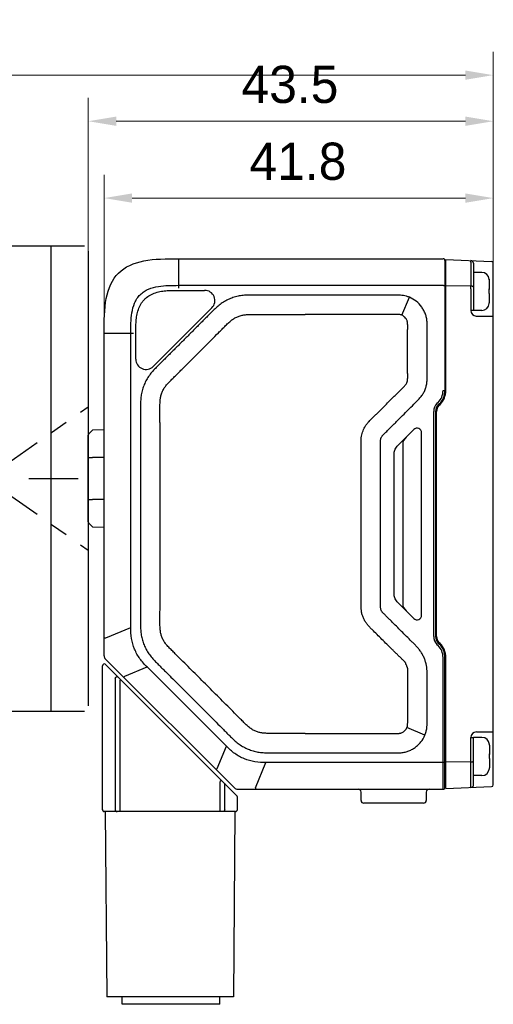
# Model space of a CAD drawing. Header units: millimetres. Extents: x 2329 to 5782, y 1296 to 2780.
# Tile 103 of 123: x 4921 to 4972, y 2125 to 2231. Entities that reach past the tile are written whole.
import ezdxf

# ---------------------------------------------------------------- set-up
doc = ezdxf.new("R2010")
doc.units = ezdxf.units.MM
doc.header["$LTSCALE"] = 0.3
doc.linetypes.add('CENTER', pattern=[50.8, 31.75, -6.35, 6.35, -6.35])
for name, color, linetype in [('00_COMPONENTS', 7, 'Continuous'), ('08_ALL_DRAFTS', 7, 'Continuous'), ('09_ALL_ROUNDS', 7, 'Continuous'), ('20_ALL_FEATURES', 7, 'Continuous'), ('51__DRAFT_DIMS', 7, 'Continuous')]:
    doc.layers.add(name, color=color, linetype=linetype)
doc.styles.add('尺寸值样式', font='兰亭黑 GBK.TTF', dxfattribs={"height": 4})
doc.dimstyles.new('1直线标注', dxfattribs={"dimtxt": 4, "dimasz": 3, "dimexe": 2.5, "dimexo": 0, "dimtad": 1, "dimdec": 1, "dimdsep": 46, "dimtxsty": '尺寸值样式', "dimcen": 0, "dimclrd": 8, "dimclre": 8, "dimclrt": 7, "dimadec": 0, "dimazin": 0, "dimtp": 0.001, "dimtm": 0.001, "dimtfac": 1, "dimtdec": 1, "dimtmove": 0, "dimatfit": 0, "dimldrblk": '_FILLED', "dimfxl": 1, "dimtolj": 1, "dimlwd": 15, "dimlwe": 15, "dimarcsym": 0})
doc.dimstyles.new('3小圆直径标注', dxfattribs={"dimtxt": 4, "dimasz": 3, "dimexe": 2.5, "dimexo": 0, "dimtad": 1, "dimtoh": 1, "dimdec": 3, "dimdsep": 46, "dimtxsty": '尺寸值样式', "dimcen": 0, "dimclrd": 8, "dimclre": 8, "dimclrt": 7, "dimadec": 0, "dimazin": 0, "dimtp": 0.001, "dimtm": 0.001, "dimtfac": 1, "dimtdec": 3, "dimtofl": 0, "dimtmove": 0, "dimatfit": 0, "dimldrblk": '_FILLED', "dimfxl": 1, "dimtolj": 1, "dimlwd": 15, "dimlwe": 15, "dimarcsym": 0})

# ---------------------------------------------------------------- blocks, each defined once
blk = doc.blocks.new('*D310')
at = {"layer": '51__DRAFT_DIMS', "color": 8, "lineweight": 15}
for p, q in [((4928.57, 2186.51), (4928.57, 2222.73)), ((4972.07, 2199.3), (4972.07, 2222.73)), ((4931.57, 2220.23), (4969.07, 2220.23))]:
    blk.add_line(p, q, dxfattribs=at)
at = {"layer": '51__DRAFT_DIMS', "color": 8}
for points in [[(4931.57, 2220.73), (4931.57, 2219.73), (4928.57, 2220.23)], [(4969.07, 2219.73), (4969.07, 2220.73), (4972.07, 2220.23)]]:
    blk.add_solid(points, dxfattribs=at)
at = {"layer": 'Defpoints', "color": 0}
for p in [(4972.07, 2220.23), (4972.07, 2199.3), (4928.57, 2186.51)]:
    blk.add_point(p, dxfattribs=at)
at = {"layer": '51__DRAFT_DIMS', "color": 7, "insert": (4950.23, 2226.19), "char_height": 4, "attachment_point": 2, "line_spacing_factor": 0.9, "style": '尺寸值样式'}
blk.add_mtext('\\A1;43.5', dxfattribs=at)
blk = doc.blocks.new('_FILLED')
at = {"color": 0, "linetype": 'ByBlock'}
blk.add_solid([(0, 0), (-1, 0.167), (-1, -0.167)], dxfattribs=at)
blk = doc.blocks.new('*D311')
at = {"layer": '51__DRAFT_DIMS', "color": 8, "lineweight": 15}
for p, q in [((4930.27, 2197.46), (4930.27, 2214.47)), ((4972.07, 2199.3), (4972.07, 2214.47)), ((4933.27, 2211.97), (4969.07, 2211.97))]:
    blk.add_line(p, q, dxfattribs=at)
at = {"layer": '51__DRAFT_DIMS', "color": 8}
for points in [[(4933.27, 2212.47), (4933.27, 2211.47), (4930.27, 2211.97)], [(4969.07, 2211.47), (4969.07, 2212.47), (4972.07, 2211.97)]]:
    blk.add_solid(points, dxfattribs=at)
at = {"layer": 'Defpoints', "color": 0}
for p in [(4972.07, 2211.97), (4972.07, 2199.3), (4930.27, 2197.46)]:
    blk.add_point(p, dxfattribs=at)
at = {"layer": '51__DRAFT_DIMS', "color": 7, "insert": (4951.09, 2217.93), "char_height": 4, "attachment_point": 2, "line_spacing_factor": 0.9, "style": '尺寸值样式'}
blk.add_mtext('\\A1;41.8', dxfattribs=at)
blk = doc.blocks.new('*D312')
at = {"layer": '51__DRAFT_DIMS', "color": 8, "lineweight": 15}
for p, q in [((4826.57, 2201.85), (4826.57, 2227.68)), ((4972.07, 2204.97), (4972.07, 2227.68)), ((4829.57, 2225.18), (4969.07, 2225.18))]:
    blk.add_line(p, q, dxfattribs=at)
at = {"layer": '51__DRAFT_DIMS', "color": 8}
for points in [[(4829.57, 2225.68), (4829.57, 2224.68), (4826.57, 2225.18)], [(4969.07, 2224.68), (4969.07, 2225.68), (4972.07, 2225.18)]]:
    blk.add_solid(points, dxfattribs=at)
at = {"layer": 'Defpoints', "color": 0}
for p in [(4972.07, 2225.18), (4972.07, 2204.97), (4826.57, 2201.85)]:
    blk.add_point(p, dxfattribs=at)
at = {"layer": '51__DRAFT_DIMS', "color": 7, "insert": (4899.8, 2231.14), "char_height": 4, "attachment_point": 2, "line_spacing_factor": 0.9, "style": '尺寸值样式'}
blk.add_mtext('\\A1;145.5', dxfattribs=at)
blk = doc.blocks.new('*D313')
at = {"color": 8, "lineweight": 15}
for p, q in [((4877.81, 2209.69), (4871.96, 2213.79)), ((4876.48, 2181.85), (4861.88, 2181.85))]:
    blk.add_line(p, q, dxfattribs=at)
blk.add_arc((4917.57, 2181.85), 53.19, 148.232, 176.768, dxfattribs=at)
at = {"color": 8}
for points in [[(4872.77, 2209.58), (4871.94, 2210.13), (4874, 2212.36)], [(4863.97, 2184.86), (4864.97, 2184.83), (4864.38, 2181.85)]]:
    blk.add_solid(points, dxfattribs=at)
at = {"layer": 'Defpoints', "color": 0}
for p in [(4877.81, 2209.69), (4868.73, 2202.91), (4876.48, 2181.85), (4927.48, 2181.85), (4928.57, 2174.15)]:
    blk.add_point(p, dxfattribs=at)
at = {"color": 7, "insert": (4863.56, 2196.54), "char_height": 4, "attachment_point": 5, "rotation": 74.7842, "style": '尺寸值样式'}
blk.add_mtext('35°{}{{\\H0.7x;}{}}', dxfattribs=at)
blk = doc.blocks.new('*D314')
at = {"color": 8, "lineweight": 15}
for p, q in [((4876.48, 2181.85), (4861.87, 2181.85)), ((4877.81, 2154.01), (4871.94, 2149.9))]:
    blk.add_line(p, q, dxfattribs=at)
blk.add_arc((4917.57, 2181.85), 53.21, 183.231, 211.769, dxfattribs=at)
at = {"color": 8}
for points in [[(4864.95, 2178.86), (4863.95, 2178.83), (4864.37, 2181.85)], [(4871.92, 2153.56), (4872.76, 2154.11), (4873.99, 2151.33)]]:
    blk.add_solid(points, dxfattribs=at)
at = {"layer": 'Defpoints', "color": 0}
for p in [(4928.57, 2189.55), (4876.48, 2181.85), (4927.48, 2181.85), (4868.72, 2160.77), (4877.81, 2154.01)]:
    blk.add_point(p, dxfattribs=at)
at = {"color": 7, "insert": (4868.93, 2168.56), "char_height": 4, "attachment_point": 5, "rotation": 285.2828, "style": '尺寸值样式'}
blk.add_mtext('35°{}{{\\H0.7x;}{}}', dxfattribs=at)

msp = doc.modelspace()

# ---------------------------------------------------------------- linework, layer by layer
at = {"linetype": 'CENTER'}
for p, q in [((4877.81434, 2209.68756), (4928.57393, 2174.14532)), ((4877.81434, 2154.00763), (4928.57393, 2189.54988)), ((4876.48002, 2181.8476), (4927.47668, 2181.8476))]:
    msp.add_line(p, q, dxfattribs=at)
at = {"layer": '00_COMPONENTS'}
msp.add_line((4928.57392, 2201.84758), (4928.57392, 2161.84758), dxfattribs=at)
at = {"layer": '08_ALL_DRAFTS'}
for p, q in [((4928.63249, 2186.65616), (4929.01476, 2187.03842)), ((4928.63249, 2184.09758), (4929.01476, 2184.09758)), ((4928.63249, 2179.59758), (4929.01476, 2179.59758)), ((4928.63249, 2177.039), (4929.01476, 2176.65674))]:
    msp.add_line(p, q, dxfattribs=at)
at = {"layer": '09_ALL_ROUNDS'}
for p, q in [((4938.27391, 2205.46019), (4938.27391, 2202.30607)), ((4938.27391, 2205.46019), (4966.67391, 2205.46019)), ((4966.87391, 2205.26019), (4966.87391, 2191.28862)), ((4938.27391, 2202.59804), (4966.67391, 2202.59804)), ((4940.86859, 2202.0602), (4941.06702, 2202.06019)), ((4941.84493, 2200.18247), (4935.55183, 2193.88781)), ((4930.27391, 2162.79867), (4930.27391, 2197.46019)), ((4930.27391, 2197.46019), (4933.42804, 2197.46019)), ((4933.13606, 2165.83812), (4933.13606, 2197.46019)), ((4933.67391, 2197.46019), (4933.67309, 2197.62968)), ((4933.67391, 2194.66553), (4933.67397, 2197.62968)), ((4930.27391, 2187.0714), (4929.01476, 2187.03842)), ((4930.27391, 2184.09758), (4929.01476, 2184.09758)), ((4930.27391, 2179.59758), (4929.01476, 2179.59758)), ((4929.01476, 2176.65674), (4930.27391, 2176.62377)), ((4930.43975, 2164.72127), (4933.13606, 2165.83812)), ((4930.27391, 2164.72127), (4930.43975, 2164.72127)), ((4930.42036, 2162.44512), (4944.25884, 2148.60664)), ((4966.67391, 2148.46019), (4966.67391, 2162.63177)), ((4966.87391, 2148.66019), (4966.87391, 2162.63177)), ((4932.49711, 2160.6029), (4934.89342, 2161.59548)), ((4943.4092, 2153.0797), (4934.89342, 2161.59548)), ((4932.49711, 2160.6029), (4932.37985, 2160.48563)), ((4942.41662, 2150.68339), (4943.4092, 2153.0797)), ((4942.41662, 2150.68339), (4942.29935, 2150.56612)), ((4946.53499, 2148.62603), (4947.65184, 2151.32234)), ((4966.67391, 2151.32234), (4947.65184, 2151.32234)), ((4944.61239, 2148.46019), (4966.67391, 2148.46019)), ((4946.53499, 2148.62603), (4946.53499, 2148.46019)), ((4957.87391, 2147.26019), (4957.87391, 2148.16019)), ((4964.87391, 2148.16019), (4964.87391, 2147.26019)), ((4964.57391, 2146.96019), (4958.17391, 2146.96019))]:
    msp.add_line(p, q, dxfattribs=at)
for centre, radius, start, end in [((4966.67391, 2205.26019), 0.2, 0, 90), ((4941.06702, 2200.96019), 1.1, 315.0070973, 90), ((4934.77391, 2194.66553), 1.1, 180, 315.0070973), ((4930.77391, 2162.79867), 0.5, 180, 224.9981168), ((4944.61239, 2148.96019), 0.5, 225, 270), ((4957.57391, 2148.16019), 0.3, 0, 90), ((4965.17391, 2148.16019), 0.3, 90, 180), ((4966.67391, 2148.66019), 0.2, 270, 0), ((4958.17391, 2147.26019), 0.3, 180, 270), ((4964.57391, 2147.26019), 0.3, 270, 0)]:
    msp.add_arc(centre, radius, start, end, dxfattribs=at)
for points in [[(4930.27391, 2197.46019), (4930.27391, 2198.76672), (4930.29989, 2201.36494), (4931.56898, 2204.16512), (4934.36917, 2205.43421), (4936.96738, 2205.46019), (4938.27391, 2205.46019)], [(4966.87218, 2205.21659), (4966.8733, 2205.21282), (4966.87391, 2205.20885), (4966.87391, 2205.20491)], [(4966.87218, 2148.7038), (4966.8733, 2148.70757), (4966.87391, 2148.71154), (4966.87391, 2148.71547)]]:
    msp.add_open_spline(points, degree=3, dxfattribs=at)
for points, knots in [([(4933.13606, 2197.46019), (4933.13588, 2197.82361), (4933.13943, 2198.55058), (4933.21852, 2199.63897), (4933.44566, 2200.5294), (4933.78568, 2201.1758), (4934.12937, 2201.60474), (4934.55831, 2201.94843), (4935.20471, 2202.28844), (4936.09513, 2202.51559), (4937.18353, 2202.59468), (4937.9105, 2202.59822), (4938.27391, 2202.59804)], [0, 0, 0, 0, 0.125008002, 0.250003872, 0.374890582, 0.437450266, 0.499999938, 0.562549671, 0.625109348, 0.749996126, 0.874991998, 1, 1, 1, 1]), ([(4966.67391, 2202.59804), (4966.71063, 2202.59808), (4966.76244, 2202.59488), (4966.82373, 2202.58276), (4966.84853, 2202.57457), (4966.85811, 2202.56922)], [0, 0, 0, 0, 0.587121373, 0.824598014, 1, 1, 1, 1]), ([(4966.85811, 2202.56922), (4966.86049, 2202.56787), (4966.86726, 2202.56361), (4966.87391, 2202.55631), (4966.87391, 2202.55081)], [0, 0, 0, 0, 0.332403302, 1, 1, 1, 1]), ([(4933.67397, 2197.62968), (4933.6742, 2197.84161), (4933.67668, 2198.26548), (4933.71139, 2198.90068), (4933.80531, 2199.53079), (4933.98705, 2200.14227), (4934.22667, 2200.6191), (4934.47905, 2200.96098), (4934.77394, 2201.26704), (4935.21297, 2201.57285), (4935.80147, 2201.82072), (4936.42126, 2201.97051), (4937.05409, 2202.04028), (4937.68971, 2202.0612), (4938.53741, 2202.05956), (4939.59703, 2202.06039), (4940.44474, 2202.06021), (4940.86859, 2202.0602)], [0, 0, 0, 0, 0.062514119, 0.125023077, 0.187516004, 0.249991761, 0.312467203, 0.343755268, 0.375040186, 0.437489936, 0.499948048, 0.562422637, 0.624918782, 0.687428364, 0.749942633, 0.874971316, 1, 1, 1, 1]), ([(4934.89342, 2161.59548), (4934.6095, 2161.86921), (4934.0789, 2162.46006), (4933.49848, 2163.50296), (4933.1715, 2164.65081), (4933.12879, 2165.44381), (4933.13606, 2165.83812)], [0, 0, 0, 0, 0.250035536, 0.499999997, 0.74996441, 1, 1, 1, 1]), ([(4947.65184, 2151.32234), (4947.25753, 2151.31514), (4946.46453, 2151.35774), (4945.31668, 2151.68476), (4944.27382, 2152.26521), (4943.68288, 2152.79573), (4943.4092, 2153.0797)], [0, 0, 0, 0, 0.250035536, 0.499999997, 0.74996441, 1, 1, 1, 1]), ([(4966.7846, 2151.33044), (4966.77612, 2151.3291), (4966.73942, 2151.32421), (4966.70234, 2151.32231), (4966.67391, 2151.32234)], [0, 0, 0, 0, 0.232060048, 1, 1, 1, 1]), ([(4966.85811, 2151.35116), (4966.84863, 2151.34587), (4966.82411, 2151.33774), (4966.7991, 2151.33273), (4966.7846, 2151.33044)], [0, 0, 0, 0, 0.425119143, 1, 1, 1, 1]), ([(4966.85811, 2151.35116), (4966.86049, 2151.35252), (4966.86727, 2151.35677), (4966.87391, 2151.36407), (4966.87391, 2151.36958)], [0, 0, 0, 0, 0.332393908, 1, 1, 1, 1])]:
    msp.add_open_spline(points, degree=3, knots=knots, dxfattribs=at)
at = {"layer": '20_ALL_FEATURES'}
for p, q in [((4831.57393, 2206.8476), (4928.16289, 2206.8476)), ((4924.57393, 2156.8476), (4924.57393, 2206.8476)), ((4928.57393, 2206.2726), (4928.57393, 2157.4226)), ((4966.97391, 2205.36846), (4971.88191, 2205.1722)), ((4966.97391, 2191.28858), (4966.97391, 2205.36604)), ((4969.64898, 2205.10384), (4969.64966, 2202.52318)), ((4969.93706, 2204.96181), (4969.93839, 2199.90049)), ((4969.93706, 2204.96181), (4969.93867, 2204.96167)), ((4972.07391, 2148.94599), (4972.07391, 2204.97236)), ((4970.83731, 2203.99109), (4969.93731, 2203.99085)), ((4969.64966, 2202.52318), (4966.97391, 2202.54942)), ((4971.63596, 2203.24142), (4971.63596, 2203.24064)), ((4971.63753, 2203.17181), (4971.63778, 2202.22124)), ((4952.69524, 2201.55001), (4951.87393, 2201.55038)), ((4969.64965, 2202.23123), (4969.65026, 2199.90042)), ((4971.63465, 2202.20957), (4971.63442, 2202.22307)), ((4971.63778, 2202.20946), (4971.6378, 2202.16121)), ((4971.63791, 2201.72139), (4971.63818, 2200.72305)), ((4962.25774, 2199.384), (4963.05482, 2201.31476)), ((4971.63665, 2200.64118), (4971.63665, 2200.64197)), ((4952.69522, 2199.46018), (4951.87387, 2199.46056)), ((4969.93839, 2199.90049), (4969.65026, 2199.90042)), ((4970.8384, 2199.89109), (4969.93855, 2199.89085)), ((4970.25042, 2199.30057), (4972.07391, 2199.301)), ((4966.67391, 2191.28862), (4966.87391, 2191.28862)), ((4966.14671, 2190.01583), (4966.02539, 2189.89451)), ((4966.28813, 2189.87441), (4966.16681, 2189.75309)), ((4966.23752, 2189.68234), (4966.35884, 2189.80366)), ((4965.67391, 2164.87441), (4965.67391, 2189.04598)), ((4965.87391, 2189.04598), (4965.87391, 2164.87441)), ((4965.97391, 2164.87437), (4965.97391, 2189.04594)), ((4963.52036, 2187.10664), (4961.92747, 2185.51375)), ((4964.37391, 2167.1673), (4964.37391, 2186.75309)), ((4928.57392, 2177.18042), (4928.57392, 2186.51474)), ((4962.34775, 2185.58048), (4962.34775, 2168.33991)), ((4961.43249, 2169.25517), (4961.43249, 2184.66522)), ((4928.57392, 2184.09758), (4928.63249, 2184.09758)), ((4928.57392, 2179.59758), (4928.63249, 2179.59758)), ((4961.92747, 2168.40664), (4963.52036, 2166.81375)), ((4966.02539, 2164.02588), (4966.14671, 2163.90456)), ((4966.16681, 2164.1673), (4966.28813, 2164.04598)), ((4966.35884, 2164.11665), (4966.23752, 2164.23797)), ((4966.97391, 2148.54728), (4966.97391, 2162.63173)), ((4930.09159, 2146.26678), (4930.09159, 2161.72536)), ((4930.11268, 2161.7127), (4930.09159, 2161.72536)), ((4944.53301, 2147.76678), (4930.43301, 2161.86678)), ((4931.46268, 2160.3627), (4931.46268, 2146.26678)), ((4931.94159, 2160.07536), (4932.08301, 2160.21678)), ((4931.94159, 2160.07536), (4931.94159, 2146.06678)), ((4831.57393, 2156.8476), (4928.16289, 2156.8476)), ((4964.72849, 2154.27941), (4962.79772, 2155.07626)), ((4969.6624, 2154.01728), (4969.95053, 2154.01735)), ((4969.66302, 2151.6864), (4969.6624, 2154.01728)), ((4969.95187, 2148.95611), (4969.95053, 2154.01735)), ((4970.85053, 2154.03077), (4969.95082, 2154.03054)), ((4970.26224, 2154.61743), (4972.07391, 2154.61786)), ((4971.64918, 2153.2811), (4971.64918, 2153.28032)), ((4971.65075, 2153.21149), (4971.651, 2152.26093)), ((4971.64786, 2152.24925), (4971.64764, 2152.26275)), ((4971.651, 2152.24914), (4971.65101, 2152.2009)), ((4971.65113, 2151.76108), (4971.6514, 2150.76274)), ((4969.66319, 2151.39445), (4966.97391, 2151.36665)), ((4969.66388, 2148.81392), (4969.66319, 2151.39445)), ((4971.64987, 2150.68087), (4971.64987, 2150.68165)), ((4970.85162, 2149.93077), (4969.95162, 2149.93054)), ((4942.88301, 2149.41678), (4942.74159, 2149.27536)), ((4942.74159, 2146.06678), (4942.74159, 2149.27536)), ((4943.22051, 2146.26678), (4943.22051, 2148.98801)), ((4966.97391, 2148.54728), (4971.88201, 2148.74615)), ((4969.95349, 2148.95625), (4969.95187, 2148.95611)), ((4944.59159, 2146.26678), (4944.59159, 2147.62536)), ((4944.39159, 2146.06678), (4930.29159, 2146.06678)), ((4930.37981, 2146.06678), (4930.55347, 2126.16678)), ((4944.32713, 2146.06678), (4944.15347, 2126.16678)), ((4944.15347, 2126.16678), (4930.55347, 2126.16678)), ((4943.35331, 2126.15436), (4931.35363, 2126.15436)), ((4932.20762, 2125.35436), (4932.20762, 2126.15436)), ((4942.70755, 2125.35436), (4932.20769, 2125.35436)), ((4942.70762, 2125.35436), (4942.70762, 2126.15436))]:
    msp.add_line(p, q, dxfattribs=at)
for centre, radius, start, end in [((4969.63706, 2204.96173), 0.3, 0.0151591, 87.7100423), ((4971.87391, 2204.9724), 0.2, 0, 87.7100423), ((4970.83752, 2203.19109), 0.8, 3.6066213, 90.0151591), ((4938.05339, 2202.37916), 31.5966, 359.7317483, 0.2611662), ((4970.80722, 2203.17161), 0.83031, 0.0134794, 5.1710008), ((4956.84272, 2201.96923), 14.79388, 359.0471713, 0.930853), ((4970.83819, 2200.69109), 0.8, 270.0151591, 356.4236968), ((4970.80787, 2200.72281), 0.83031, 354.8593173, 0.0168387), ((4970.80787, 2200.71055), 0.83031, 354.8593173, 0.0168387), ((4970.25031, 2199.90062), 0.60005, 180.0194227, 270.0109088), ((4964.87391, 2191.28862), 1.8, 314.9999999, 0), ((4964.87391, 2191.28862), 2, 315, 0), ((4964.87391, 2191.28858), 2.1, 315, 0), ((4966.87391, 2189.04598), 1.2, 135.0000004, 180), ((4966.87391, 2189.04598), 1, 135, 180), ((4966.87391, 2189.04594), 0.9, 135, 180), ((4928.77392, 2186.51474), 0.2, 135, 180), ((4963.87391, 2186.75309), 0.5, 0, 135), ((4928.77392, 2177.18042), 0.2, 180, 225), ((4963.87391, 2167.1673), 0.5, 225, 0), ((4966.87391, 2164.87441), 1.2, 180, 224.9999995), ((4966.87391, 2164.87441), 1, 180, 225), ((4966.87391, 2164.87437), 0.9, 180, 225), ((4964.87391, 2162.63177), 1.8, 0, 45.0000001), ((4964.87391, 2162.63177), 2, 0, 45), ((4964.87391, 2162.63173), 2.1, 0, 45), ((4930.29159, 2161.72536), 0.2, 44.9999993, 179.9999991), ((4970.26243, 2154.0174), 0.60004, 90.0182328, 180.0120987), ((4970.85074, 2153.23077), 0.8, 3.6066213, 90.0151591), ((4970.82044, 2153.21129), 0.83031, 0.0134794, 5.1710008), ((4938.06348, 2151.52168), 31.59997, 359.7693025, 0.2986639), ((4956.85594, 2152.00891), 14.79388, 359.0471713, 0.930853), ((4970.8514, 2150.73077), 0.8, 270.0151591, 356.4236968), ((4970.82108, 2150.76249), 0.83031, 354.8593173, 0.0168387), ((4970.82109, 2150.75024), 0.83031, 354.8593173, 0.0168387), ((4969.65187, 2148.95603), 0.3, 272.3202758, 0.0151582), ((4971.87391, 2148.94599), 0.2, 272.3202758, 0), ((4944.39159, 2147.62536), 0.2, 359.9999991, 44.9999993), ((4930.29159, 2146.26678), 0.2, 179.9999991, 269.9999993), ((4930.32021, 2146.26686), 0.20753, 180.0220679, 187.2477956), ((4944.39159, 2146.26678), 0.2, 269.9999993, 0)]:
    msp.add_arc(centre, radius, start, end, dxfattribs=at)
for centre, major_axis, start_param, end_param in [((4963.05486, 2185.93403), (-0.61237, -0.61237), -1.570796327, -0.523598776), ((4963.05486, 2167.98636), (0.61237, -0.61237), -2.617993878, -1.570796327)]:
    msp.add_ellipse(centre, major_axis=major_axis, ratio=0.577350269, start_param=start_param, end_param=end_param, dxfattribs=at)
for points, knots in [([(4969.64898, 2205.10384), (4969.64958, 2205.12543), (4969.65033, 2205.15612), (4969.65087, 2205.19438), (4969.6511, 2205.21741), (4969.65082, 2205.23523), (4969.65097, 2205.24951), (4969.64966, 2205.25588), (4969.65001, 2205.26145), (4969.64904, 2205.26149)], [0, 0, 0, 0, 0.410407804, 0.583058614, 0.72875498, 0.845084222, 0.929829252, 0.981608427, 1, 1, 1, 1]), ([(4969.93774, 2202.38905), (4969.93773, 2202.43077), (4969.87722, 2202.47529), (4969.80961, 2202.49993), (4969.74117, 2202.51733), (4969.68689, 2202.52253), (4969.64966, 2202.52318)], [0, 0, 0, 0, 0.373782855, 0.512858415, 0.666405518, 1, 1, 1, 1]), ([(4951.87393, 2201.55038), (4951.4959, 2201.55046), (4950.73985, 2201.55036), (4949.60577, 2201.54873), (4948.6607, 2201.54812), (4947.90465, 2201.54918), (4947.33761, 2201.55048), (4946.77058, 2201.55479), (4946.20356, 2201.55949), (4945.63642, 2201.55093), (4945.0705, 2201.50847), (4944.5106, 2201.40958), (4943.97006, 2201.23387), (4943.44924, 2201.00788), (4942.9562, 2200.72443), (4942.50704, 2200.37645), (4942.08617, 2199.99614), (4941.68393, 2199.59631), (4941.15282, 2199.05826), (4940.48697, 2198.38757), (4939.68706, 2197.58367), (4938.88579, 2196.78111), (4938.08329, 2195.97977), (4937.41357, 2195.31297), (4936.87701, 2194.78033), (4936.47468, 2194.38073), (4936.07044, 2193.9831), (4935.6736, 2193.5779), (4935.29677, 2193.1538), (4934.95794, 2192.69745), (4934.68569, 2192.1983), (4934.46696, 2191.67444), (4934.30244, 2191.13019), (4934.21569, 2190.56839), (4934.18047, 2190.00214), (4934.17311, 2189.43503), (4934.17847, 2188.86802), (4934.18169, 2188.11197), (4934.18447, 2187.16691), (4934.18585, 2186.03283), (4934.18593, 2184.89875), (4934.18521, 2183.76467), (4934.18426, 2182.63059), (4934.18343, 2181.11848), (4934.18356, 2179.22835), (4934.18362, 2177.71625), (4934.18375, 2176.96019)], [0, 0, 0, 0, 0.031250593, 0.06250119, 0.093751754, 0.109377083, 0.125002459, 0.140627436, 0.1562535, 0.171878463, 0.187504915, 0.203125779, 0.218749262, 0.23437491, 0.249997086, 0.265619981, 0.281245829, 0.296870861, 0.312496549, 0.34374701, 0.374997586, 0.406248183, 0.437498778, 0.468749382, 0.484374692, 0.499999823, 0.515625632, 0.531250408, 0.546876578, 0.562499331, 0.578120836, 0.593746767, 0.6093705, 0.624993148, 0.640618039, 0.656243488, 0.671868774, 0.687494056, 0.718744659, 0.749995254, 0.781245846, 0.81249644, 0.843747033, 0.874997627, 0.937498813, 1, 1, 1, 1]), ([(4963.0548, 2201.31471), (4962.95339, 2201.35628), (4962.74682, 2201.43215), (4962.42526, 2201.50648), (4962.09826, 2201.5407), (4961.77183, 2201.55555), (4961.44638, 2201.55705), (4961.01384, 2201.55175), (4960.47359, 2201.55122), (4959.82546, 2201.54941), (4959.1773, 2201.54898), (4958.52913, 2201.54902), (4957.66486, 2201.54947), (4956.5845, 2201.55038), (4955.28807, 2201.55042), (4953.99165, 2201.5501), (4953.12738, 2201.54997), (4952.69524, 2201.55001)], [0, 0, 0, 0, 0.031647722, 0.063413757, 0.095014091, 0.126445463, 0.157743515, 0.188970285, 0.251350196, 0.313732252, 0.376116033, 0.438501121, 0.500888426, 0.625666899, 0.750446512, 0.875224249, 1, 1, 1, 1]), ([(4971.63442, 2202.22307), (4971.63528, 2202.22284), (4971.63642, 2202.22254), (4971.63778, 2202.22166), (4971.63778, 2202.22124)], [0, 0, 0, 0, 0.683347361, 1, 1, 1, 1]), ([(4971.6378, 2202.16121), (4971.6378, 2202.1608), (4971.63644, 2202.15991), (4971.6353, 2202.15962), (4971.63444, 2202.15938)], [0, 0, 0, 0, 0.316652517, 1, 1, 1, 1]), ([(4971.63791, 2201.72139), (4971.63791, 2201.72181), (4971.63655, 2201.72269), (4971.63542, 2201.72299), (4971.63455, 2201.72322)], [0, 0, 0, 0, 0.316652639, 1, 1, 1, 1]), ([(4959.96368, 2176.96019), (4959.96366, 2177.52234), (4959.96361, 2178.36556), (4959.96362, 2179.48986), (4959.96369, 2180.33308), (4959.96385, 2181.1763), (4959.96402, 2182.01952), (4959.96407, 2182.86276), (4959.9639, 2183.56546), (4959.96357, 2184.12762), (4959.96322, 2184.54925), (4959.96282, 2184.90059), (4959.96245, 2185.18168), (4959.96217, 2185.39245), (4959.96152, 2185.60313), (4959.96241, 2185.81074), (4959.96419, 2185.98288), (4959.99504, 2186.11394), (4960.02445, 2186.20928), (4960.06782, 2186.29952), (4960.1181, 2186.38537), (4960.17955, 2186.46545), (4960.27454, 2186.5643), (4960.39755, 2186.68798), (4960.54693, 2186.83628), (4960.6963, 2186.98502), (4960.89534, 2187.18353), (4961.14402, 2187.43176), (4961.44221, 2187.72986), (4961.8396, 2188.12748), (4962.33614, 2188.62464), (4962.93297, 2189.22019), (4963.43016, 2189.71666), (4963.83279, 2190.11025), (4964.12785, 2190.41493), (4964.40429, 2190.74106), (4964.62843, 2191.10751), (4964.79657, 2191.50271), (4964.91473, 2191.91582), (4964.95895, 2192.34176), (4964.97224, 2192.76621), (4964.96723, 2193.18903), (4964.96619, 2193.61079), (4964.96488, 2194.03236), (4964.96329, 2194.59445), (4964.96265, 2195.29707), (4964.96286, 2196.14021), (4964.96508, 2196.98336), (4964.96609, 2197.6862), (4964.97206, 2198.24962), (4964.95776, 2198.67425), (4964.90979, 2199.09982), (4964.78903, 2199.51238), (4964.61516, 2199.90488), (4964.31601, 2200.39211), (4963.81654, 2200.91334), (4963.31836, 2201.20666), (4963.05482, 2201.31476)], [0, 0, 0, 0, 0.062391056, 0.093586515, 0.124781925, 0.155977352, 0.187173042, 0.218369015, 0.249565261, 0.26516348, 0.280761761, 0.296360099, 0.304158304, 0.311958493, 0.319755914, 0.327529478, 0.335041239, 0.33873932, 0.342432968, 0.346093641, 0.349822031, 0.35346035, 0.357263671, 0.365027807, 0.372824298, 0.38062432, 0.388424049, 0.404023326, 0.419622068, 0.435220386, 0.466415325, 0.497607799, 0.52879756, 0.544398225, 0.560094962, 0.575868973, 0.591742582, 0.607555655, 0.6234222, 0.639225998, 0.654933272, 0.670552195, 0.686148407, 0.7017442, 0.717340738, 0.748533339, 0.779726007, 0.810918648, 0.842111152, 0.857735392, 0.873444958, 0.889259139, 0.905117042, 0.920943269, 0.93678185, 0.968386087, 1, 1, 1, 1]), ([(4936.27382, 2176.96019), (4936.27375, 2177.68127), (4936.27355, 2179.12251), (4936.27354, 2180.92332), (4936.27389, 2182.36231), (4936.27439, 2183.44056), (4936.27484, 2184.51934), (4936.27496, 2185.60024), (4936.27447, 2186.68491), (4936.27336, 2187.59191), (4936.27184, 2188.32063), (4936.27055, 2188.86973), (4936.26825, 2189.40819), (4936.2688, 2189.903), (4936.28819, 2190.34615), (4936.36631, 2190.74665), (4936.49512, 2191.1293), (4936.67562, 2191.49024), (4936.90514, 2191.82828), (4937.20665, 2192.15584), (4937.55757, 2192.5078), (4937.94073, 2192.88808), (4938.3297, 2193.27542), (4938.84476, 2193.7884), (4939.48491, 2194.42688), (4940.25038, 2195.19162), (4941.0146, 2195.95645), (4941.78064, 2196.72438), (4942.4213, 2197.36784), (4942.9364, 2197.88554), (4943.31155, 2198.26363), (4943.65526, 2198.60435), (4943.98271, 2198.88997), (4944.32543, 2199.10491), (4944.693, 2199.27472), (4945.01633, 2199.37197), (4945.27719, 2199.42341), (4945.47531, 2199.44695), (4945.68717, 2199.45911), (4946.01314, 2199.46609), (4946.45473, 2199.46403), (4947.00116, 2199.46171), (4947.55082, 2199.4603), (4948.09656, 2199.4595), (4948.81877, 2199.45911), (4949.71796, 2199.45954), (4950.79592, 2199.46039), (4951.51429, 2199.46054), (4951.87387, 2199.46056)], [0, 0, 0, 0, 0.06553424, 0.130985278, 0.163664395, 0.196315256, 0.228979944, 0.261708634, 0.294551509, 0.327558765, 0.344139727, 0.360780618, 0.377463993, 0.39307267, 0.405765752, 0.417701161, 0.430024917, 0.442350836, 0.454267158, 0.467028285, 0.482738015, 0.499453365, 0.51608491, 0.53262898, 0.565519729, 0.598255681, 0.63096691, 0.663783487, 0.696835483, 0.71349041, 0.730156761, 0.745239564, 0.757483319, 0.769552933, 0.781867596, 0.79418307, 0.800132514, 0.806015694, 0.812299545, 0.819412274, 0.83564439, 0.852431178, 0.86907486, 0.885599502, 0.902030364, 0.934711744, 0.967320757, 1, 1, 1, 1]), ([(4962.25774, 2199.384), (4962.20897, 2199.40444), (4962.11313, 2199.43402), (4961.98513, 2199.45687), (4961.86677, 2199.46073), (4961.69172, 2199.46265), (4961.43945, 2199.46161), (4961.12257, 2199.4613), (4960.80367, 2199.46083), (4960.48626, 2199.46052), (4960.06565, 2199.46018), (4959.54259, 2199.45993), (4958.71071, 2199.45981), (4957.67482, 2199.46004), (4956.43251, 2199.46032), (4955.18881, 2199.46028), (4953.94266, 2199.46017), (4953.11117, 2199.46015), (4952.69522, 2199.46019)], [0, 0, 0, 0, 0.016572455, 0.03129366, 0.040603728, 0.053646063, 0.086173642, 0.119654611, 0.152965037, 0.18611929, 0.219131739, 0.284788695, 0.350050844, 0.479850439, 0.609446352, 0.739402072, 0.869636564, 1, 1, 1, 1]), ([(4957.87372, 2176.96016), (4957.87363, 2177.49634), (4957.87344, 2178.56981), (4957.87354, 2180.18191), (4957.87467, 2181.52669), (4957.8752, 2182.60182), (4957.87499, 2183.40407), (4957.87398, 2184.06938), (4957.87254, 2184.59823), (4957.87098, 2184.99171), (4957.86966, 2185.31868), (4957.86751, 2185.58776), (4957.87043, 2185.8182), (4957.88326, 2186.08667), (4957.91271, 2186.38277), (4957.97709, 2186.68257), (4958.11038, 2187.06264), (4958.28923, 2187.42976), (4958.53386, 2187.75111), (4958.72036, 2187.96312), (4958.88927, 2188.14115), (4959.08636, 2188.33602), (4959.31991, 2188.56668), (4959.59865, 2188.8434), (4959.97304, 2189.21603), (4960.44416, 2189.68661), (4960.91744, 2190.1603), (4961.29924, 2190.54237), (4961.58807, 2190.83122), (4961.87866, 2191.1215), (4962.12205, 2191.3642), (4962.3165, 2191.55784), (4962.45353, 2191.69402), (4962.56708, 2191.80876), (4962.67456, 2191.92322), (4962.74638, 2192.03777), (4962.80375, 2192.15536), (4962.83462, 2192.25119), (4962.85823, 2192.34471), (4962.87246, 2192.44683), (4962.87508, 2192.57668), (4962.87606, 2192.74536), (4962.87557, 2192.94301), (4962.87526, 2193.21864), (4962.87463, 2193.69707), (4962.87404, 2194.3748), (4962.87367, 2195.18279), (4962.87369, 2195.85348), (4962.8739, 2196.39037), (4962.87417, 2196.79514), (4962.87453, 2197.20245), (4962.87504, 2197.6131), (4962.87538, 2197.95713), (4962.87608, 2198.22554), (4962.87526, 2198.39826), (4962.87307, 2198.53217), (4962.86032, 2198.63634), (4962.83767, 2198.73033), (4962.80702, 2198.82573), (4962.76544, 2198.91823), (4962.69744, 2199.03363), (4962.55209, 2199.21721), (4962.38032, 2199.33261), (4962.25774, 2199.384)], [0, 0, 0, 0, 0.065467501, 0.131070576, 0.196835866, 0.229664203, 0.26234383, 0.294789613, 0.310898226, 0.32691648, 0.342833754, 0.350821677, 0.359771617, 0.3709682, 0.383632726, 0.396065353, 0.408292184, 0.432773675, 0.445487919, 0.457496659, 0.467243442, 0.475444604, 0.491337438, 0.50732329, 0.523401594, 0.555833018, 0.588626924, 0.605159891, 0.621784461, 0.638501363, 0.655311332, 0.66375145, 0.672009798, 0.678895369, 0.683471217, 0.69114781, 0.695280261, 0.699423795, 0.703411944, 0.70704676, 0.711984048, 0.719252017, 0.727649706, 0.736114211, 0.752907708, 0.786065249, 0.818864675, 0.851563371, 0.867955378, 0.884418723, 0.900985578, 0.917688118, 0.934558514, 0.942992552, 0.950458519, 0.955652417, 0.959331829, 0.963245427, 0.967440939, 0.971549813, 0.975598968, 0.98377072, 1, 1, 1, 1]), ([(4961.43249, 2184.66522), (4961.45302, 2184.82551), (4961.59786, 2185.13687), (4961.80766, 2185.39376), (4961.92747, 2185.51375)], [0, 0, 0, 0, 0.48798986, 1, 1, 1, 1]), ([(4934.18375, 2176.96019), (4934.18364, 2176.22791), (4934.18321, 2174.76335), (4934.18451, 2172.93266), (4934.18569, 2171.4681), (4934.18598, 2170.36968), (4934.18549, 2169.27127), (4934.18261, 2168.17282), (4934.18066, 2167.07452), (4934.16845, 2166.1589), (4934.20504, 2165.42726), (4934.27367, 2164.88133), (4934.41335, 2164.34861), (4934.61156, 2163.8357), (4934.85503, 2163.34223), (4935.16131, 2162.88457), (4935.51517, 2162.46387), (4935.89172, 2162.0639), (4936.28125, 2161.67668), (4936.67186, 2161.29061), (4937.06108, 2160.90312), (4937.58064, 2160.38709), (4938.22926, 2159.74121), (4939.00711, 2158.96567), (4939.78422, 2158.18938), (4940.56069, 2157.41245), (4941.33646, 2156.63483), (4942.11158, 2155.85654), (4942.75693, 2155.20741), (4943.27303, 2154.68791), (4943.65852, 2154.29673), (4944.05024, 2153.91166), (4944.45789, 2153.54335), (4944.89245, 2153.20581), (4945.36824, 2152.92843), (4945.87108, 2152.70592), (4946.30568, 2152.55943), (4946.66236, 2152.47551), (4947.02378, 2152.41541), (4947.48025, 2152.375), (4948.02944, 2152.36052), (4948.57865, 2152.36572), (4949.12784, 2152.3707), (4949.86012, 2152.37186), (4950.77547, 2152.37184), (4951.50775, 2152.3704), (4951.87389, 2152.37013)], [0, 0, 0, 0, 0.062501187, 0.125002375, 0.156252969, 0.187503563, 0.218754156, 0.250004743, 0.281255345, 0.312504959, 0.328129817, 0.343753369, 0.359375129, 0.374999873, 0.390623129, 0.406243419, 0.421868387, 0.437493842, 0.453119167, 0.46874453, 0.484369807, 0.499995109, 0.531245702, 0.562496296, 0.59374689, 0.624997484, 0.656248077, 0.687498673, 0.718749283, 0.734374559, 0.749999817, 0.765625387, 0.781250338, 0.796874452, 0.812496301, 0.828120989, 0.84374434, 0.851558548, 0.859372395, 0.874997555, 0.890622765, 0.906248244, 0.921873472, 0.937498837, 0.968749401, 1, 1, 1, 1]), ([(4951.87389, 2154.46182), (4951.52629, 2154.4621), (4950.83025, 2154.4636), (4949.78442, 2154.46413), (4948.91466, 2154.46108), (4948.23122, 2154.45317), (4947.75028, 2154.45802), (4947.31011, 2154.48423), (4946.91244, 2154.55842), (4946.55174, 2154.68946), (4946.19983, 2154.85468), (4945.86169, 2155.09355), (4945.52979, 2155.39266), (4945.18416, 2155.72854), (4944.70507, 2156.21365), (4944.09401, 2156.82958), (4943.35758, 2157.57018), (4942.62073, 2158.30934), (4941.63727, 2159.29454), (4940.65289, 2160.27867), (4939.66715, 2161.26131), (4938.92739, 2161.99798), (4938.31047, 2162.6112), (4937.81872, 2163.09857), (4937.46144, 2163.45214), (4937.13527, 2163.79282), (4936.84771, 2164.12075), (4936.62636, 2164.46389), (4936.47034, 2164.8197), (4936.34739, 2165.18838), (4936.28987, 2165.59671), (4936.26872, 2166.04768), (4936.26549, 2166.537), (4936.27077, 2167.0477), (4936.27243, 2167.56773), (4936.27438, 2168.09036), (4936.27657, 2168.78701), (4936.2772, 2169.65741), (4936.27811, 2171.0491), (4936.27619, 2172.7881), (4936.27518, 2174.87429), (4936.27524, 2176.26488), (4936.27535, 2176.96019)], [0, 0, 0, 0, 0.032727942, 0.065533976, 0.098466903, 0.114618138, 0.129884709, 0.143747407, 0.156091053, 0.167807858, 0.179793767, 0.192587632, 0.206605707, 0.221834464, 0.237962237, 0.270797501, 0.303524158, 0.336296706, 0.369064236, 0.434588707, 0.467352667, 0.500111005, 0.532883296, 0.549250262, 0.565298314, 0.580204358, 0.59366132, 0.606301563, 0.618460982, 0.63016561, 0.642772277, 0.657124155, 0.672667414, 0.688834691, 0.705211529, 0.721629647, 0.738041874, 0.770803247, 0.803580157, 0.869072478, 0.934534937, 1, 1, 1, 1]), ([(4962.79772, 2155.07626), (4962.8097, 2155.10481), (4962.82982, 2155.16353), (4962.85354, 2155.25339), (4962.86962, 2155.34514), (4962.8737, 2155.4381), (4962.87533, 2155.53098), (4962.8762, 2155.65489), (4962.87623, 2155.80976), (4962.87617, 2155.99562), (4962.87608, 2156.24342), (4962.87594, 2156.55318), (4962.87581, 2156.92489), (4962.87577, 2157.4205), (4962.87621, 2158.04001), (4962.87818, 2158.78342), (4962.88153, 2159.40292), (4962.88549, 2159.89852), (4962.88913, 2160.27021), (4962.89282, 2160.57994), (4962.89604, 2160.82772), (4962.89844, 2160.98258), (4962.8997, 2161.10648), (4962.89965, 2161.19941), (4962.89774, 2161.29234), (4962.89251, 2161.38514), (4962.87981, 2161.46195), (4962.86008, 2161.52087), (4962.84008, 2161.56289), (4962.8183, 2161.60394), (4962.79463, 2161.66129), (4962.77057, 2161.73498), (4962.7319, 2161.81956), (4962.69186, 2161.90358), (4962.66784, 2161.99387), (4962.62053, 2162.07488), (4962.56135, 2162.14656), (4962.49787, 2162.21444), (4962.43259, 2162.28059), (4962.34426, 2162.36748), (4962.2328, 2162.47501), (4962.05501, 2162.64763), (4961.83322, 2162.86386), (4961.56785, 2163.12414), (4961.30312, 2163.38507), (4961.03892, 2163.64654), (4960.68719, 2163.9957), (4960.24831, 2164.43295), (4959.7212, 2164.95718), (4959.28218, 2165.39427), (4958.92693, 2165.7399), (4958.67045, 2166.00903), (4958.47108, 2166.2467), (4958.32951, 2166.45035), (4958.20477, 2166.66475), (4958.07687, 2166.94747), (4957.95663, 2167.30024), (4957.89472, 2167.66803), (4957.87083, 2168.03916), (4957.86665, 2168.41092), (4957.87009, 2168.7826), (4957.87071, 2169.15431), (4957.87244, 2169.64992), (4957.87359, 2170.26943), (4957.87453, 2171.01284), (4957.87489, 2171.75626), (4957.8749, 2172.74748), (4957.87431, 2173.9865), (4957.87336, 2175.47333), (4957.87369, 2176.46455), (4957.87372, 2176.96016)], [0, 0, 0, 0, 0.003905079, 0.007810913, 0.011716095, 0.015622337, 0.019528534, 0.023434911, 0.031247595, 0.03906029, 0.046872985, 0.062498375, 0.078123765, 0.093749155, 0.124999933, 0.156250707, 0.187501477, 0.203126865, 0.218752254, 0.234377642, 0.242190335, 0.250003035, 0.25390936, 0.257815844, 0.261721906, 0.265629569, 0.269535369, 0.271491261, 0.273444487, 0.275397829, 0.277349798, 0.281258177, 0.285163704, 0.289069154, 0.292974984, 0.296875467, 0.300780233, 0.304686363, 0.308592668, 0.312499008, 0.320311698, 0.328124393, 0.343749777, 0.359375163, 0.37500055, 0.390625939, 0.406251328, 0.437502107, 0.468752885, 0.500003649, 0.515629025, 0.531253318, 0.546876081, 0.554689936, 0.562503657, 0.578125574, 0.593746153, 0.609365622, 0.624991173, 0.64061606, 0.656241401, 0.671866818, 0.6874922, 0.718742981, 0.749993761, 0.78124454, 0.81249532, 0.874996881, 0.937498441, 1, 1, 1, 1]), ([(4964.72849, 2154.27941), (4964.7777, 2154.39946), (4964.86603, 2154.64477), (4964.93826, 2155.02842), (4964.96569, 2155.41571), (4964.97081, 2155.80141), (4964.96705, 2156.18578), (4964.96552, 2156.69723), (4964.96332, 2157.33649), (4964.9625, 2158.1036), (4964.96307, 2158.8707), (4964.96509, 2159.50983), (4964.96768, 2160.02122), (4964.97028, 2160.40513), (4964.97368, 2160.79007), (4964.95262, 2161.30453), (4964.89663, 2161.82134), (4964.74509, 2162.31698), (4964.59925, 2162.67707), (4964.42585, 2163.02533), (4964.21088, 2163.34975), (4963.96572, 2163.65006), (4963.70693, 2163.93689), (4963.43428, 2164.20876), (4963.06852, 2164.56694), (4962.6152, 2165.0176), (4962.07228, 2165.55949), (4961.53023, 2166.1024), (4961.07823, 2166.55458), (4960.76147, 2166.87088), (4960.58006, 2167.05117), (4960.44412, 2167.18634), (4960.30966, 2167.32119), (4960.19846, 2167.43161), (4960.12253, 2167.52891), (4960.06011, 2167.63217), (4959.99987, 2167.77155), (4959.96211, 2167.9521), (4959.96239, 2168.13925), (4959.96188, 2168.32931), (4959.96187, 2168.58491), (4959.96243, 2168.9045), (4959.96277, 2169.28811), (4959.96312, 2169.67172), (4959.96349, 2170.1832), (4959.96383, 2170.82255), (4959.96404, 2171.58976), (4959.9641, 2172.35697), (4959.96403, 2173.12418), (4959.96384, 2174.14712), (4959.96358, 2175.42579), (4959.96356, 2176.44873), (4959.96357, 2176.96019)], [0, 0, 0, 0, 0.015845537, 0.031731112, 0.047502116, 0.063212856, 0.07883142, 0.094445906, 0.125674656, 0.156903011, 0.188130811, 0.219357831, 0.234960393, 0.250583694, 0.266249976, 0.281955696, 0.313494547, 0.329322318, 0.345096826, 0.360911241, 0.376748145, 0.392508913, 0.40822011, 0.423909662, 0.439520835, 0.470744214, 0.501971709, 0.533202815, 0.564437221, 0.580055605, 0.587870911, 0.595674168, 0.603465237, 0.611136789, 0.614782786, 0.618505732, 0.625848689, 0.63321567, 0.640849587, 0.648643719, 0.656443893, 0.67206027, 0.687676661, 0.703293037, 0.718909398, 0.750142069, 0.781374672, 0.812607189, 0.84383958, 0.875071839, 0.937535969, 1, 1, 1, 1]), ([(4961.92747, 2168.40664), (4961.80766, 2168.52662), (4961.59786, 2168.78352), (4961.45302, 2169.09487), (4961.43249, 2169.25517)], [0, 0, 0, 0, 0.512010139, 1, 1, 1, 1]), ([(4931.46268, 2160.3627), (4931.46577, 2160.40006), (4931.49454, 2160.4746), (4931.57213, 2160.53607), (4931.64557, 2160.55596), (4931.71876, 2160.55507), (4931.77072, 2160.52908), (4931.79567, 2160.50413)], [0, 0, 0, 0, 0.253374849, 0.510189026, 0.637318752, 0.761511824, 1, 1, 1, 1]), ([(4951.87389, 2154.46003), (4952.38983, 2154.46015), (4953.42124, 2154.46031), (4954.96632, 2154.46004), (4956.25182, 2154.46009), (4957.27848, 2154.46031), (4958.04883, 2154.46044), (4958.82144, 2154.46045), (4959.46734, 2154.4603), (4959.98627, 2154.46004), (4960.37754, 2154.45977), (4960.77045, 2154.4594), (4961.09899, 2154.459), (4961.36276, 2154.45865), (4961.55796, 2154.45828), (4961.73715, 2154.45824), (4961.88342, 2154.45955), (4961.99529, 2154.46523), (4962.08802, 2154.48235), (4962.17857, 2154.5064), (4962.29996, 2154.55044), (4962.44129, 2154.6299), (4962.63923, 2154.79326), (4962.74834, 2154.95866), (4962.79772, 2155.07626)], [0, 0, 0, 0, 0.138520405, 0.276911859, 0.414824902, 0.483650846, 0.55254954, 0.621649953, 0.69108106, 0.725960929, 0.76097184, 0.796129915, 0.83145128, 0.849178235, 0.866945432, 0.883862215, 0.897281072, 0.906228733, 0.913885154, 0.922547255, 0.931362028, 0.948494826, 0.965757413, 1, 1, 1, 1]), ([(4951.87389, 2152.37013), (4952.43983, 2152.37035), (4953.57173, 2152.3705), (4954.9866, 2152.3698), (4956.11851, 2152.37008), (4956.96744, 2152.37054), (4957.81636, 2152.37108), (4958.66525, 2152.37122), (4959.51413, 2152.37089), (4960.36299, 2152.36884), (4961.07053, 2152.36814), (4961.63767, 2152.3618), (4962.06501, 2152.37522), (4962.49367, 2152.42031), (4962.90989, 2152.53891), (4963.30579, 2152.71227), (4963.67522, 2152.93677), (4964.00875, 2153.21235), (4964.3969, 2153.63699), (4964.61973, 2154.01408), (4964.72844, 2154.27943)], [0, 0, 0, 0, 0.124509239, 0.249020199, 0.311276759, 0.373532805, 0.435787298, 0.498040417, 0.560292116, 0.622542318, 0.68479161, 0.715959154, 0.747303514, 0.778846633, 0.810497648, 0.842081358, 0.873688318, 0.905294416, 0.936912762, 1, 1, 1, 1]), ([(4971.64764, 2152.26275), (4971.6485, 2152.26252), (4971.64964, 2152.26222), (4971.651, 2152.26134), (4971.651, 2152.26093)], [0, 0, 0, 0, 0.683347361, 1, 1, 1, 1]), ([(4971.65101, 2152.2009), (4971.65101, 2152.20048), (4971.64965, 2152.1996), (4971.64852, 2152.1993), (4971.64766, 2152.19907)], [0, 0, 0, 0, 0.316652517, 1, 1, 1, 1]), ([(4971.65113, 2151.76108), (4971.65113, 2151.76149), (4971.64977, 2151.76237), (4971.64863, 2151.76267), (4971.64777, 2151.7629)], [0, 0, 0, 0, 0.316652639, 1, 1, 1, 1]), ([(4969.66319, 2151.39445), (4969.70042, 2151.39513), (4969.7547, 2151.40035), (4969.82313, 2151.41778), (4969.89072, 2151.44246), (4969.9512, 2151.48702), (4969.95119, 2151.52874)], [0, 0, 0, 0, 0.333595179, 0.487142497, 0.626218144, 1, 1, 1, 1]), ([(4943.17036, 2149.12943), (4943.18824, 2149.11155), (4943.2165, 2149.06648), (4943.22264, 2149.01386), (4943.22051, 2148.98801)], [0, 0, 0, 0, 0.493568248, 1, 1, 1, 1]), ([(4969.66402, 2148.65627), (4969.66499, 2148.65631), (4969.66464, 2148.66189), (4969.66594, 2148.66825), (4969.66578, 2148.68254), (4969.66605, 2148.70035), (4969.66581, 2148.72338), (4969.66525, 2148.76164), (4969.66448, 2148.79234), (4969.66388, 2148.81392)], [0, 0, 0, 0, 0.018391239, 0.070170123, 0.154915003, 0.271244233, 0.416940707, 0.589591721, 1, 1, 1, 1]), ([(4930.30425, 2146.06678), (4930.25902, 2146.06678), (4930.16432, 2146.10396), (4930.1202, 2146.1945), (4930.11434, 2146.24068)], [0, 0, 0, 0, 0.49283629, 1, 1, 1, 1]), ([(4931.46268, 2146.26678), (4931.46268, 2146.24081), (4931.47251, 2146.18863), (4931.51482, 2146.12218), (4931.57849, 2146.07735), (4931.62929, 2146.06678), (4931.65425, 2146.06678)], [0, 0, 0, 0, 0.254954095, 0.507034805, 0.754995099, 1, 1, 1, 1]), ([(4943.22051, 2146.26678), (4943.22051, 2146.24081), (4943.21068, 2146.18863), (4943.16837, 2146.12218), (4943.1047, 2146.07735), (4943.0539, 2146.06678), (4943.02894, 2146.06678)], [0, 0, 0, 0, 0.254954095, 0.507034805, 0.754995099, 1, 1, 1, 1])]:
    msp.add_open_spline(points, degree=3, knots=knots, dxfattribs=at)
for points in [[(4971.63415, 2203.24645), (4971.63526, 2203.24505), (4971.63583, 2203.24319), (4971.63594, 2203.24142)], [(4971.63665, 2200.64197), (4971.63665, 2200.6442), (4971.63602, 2200.64652), (4971.63484, 2200.64841)], [(4971.64737, 2153.28613), (4971.64848, 2153.28474), (4971.64905, 2153.28287), (4971.64916, 2153.2811)], [(4971.64987, 2150.68165), (4971.64987, 2150.68388), (4971.64923, 2150.6862), (4971.64806, 2150.68809)]]:
    msp.add_open_spline(points, degree=3, dxfattribs=at)

# ---------------------------------------------------------------- dimensions: what is measured, and where the dimension line sits
for base, line2, picture, middle in [((4868.73453, 2202.91486), ((4877.81434, 2209.68756), (4928.57393, 2174.14532)), '*D313', (4866.24909, 2195.80746)), ((4868.71896, 2160.77362), ((4877.81434, 2154.00763), (4928.57393, 2189.54988)), '*D314', (4866.24909, 2167.82329))]:
    dim = msp.add_angular_dim_2l(base=base, line1=((4876.48002, 2181.8476), (4927.47668, 2181.8476)), line2=line2, text='35°{}{{\\H0.7x;}{}}', dimstyle='3小圆直径标注', override={"dimpost": '<>'})
    dim.commit()
    dim.dimension.update_dxf_attribs({"geometry": picture, "text_midpoint": middle, "dimtype": 162})
at = {"layer": '51__DRAFT_DIMS'}
for base, p1, p2, picture, middle in [((4972.07391, 2225.17885), (4826.57393, 2201.8476), (4972.07391, 2204.97236), '*D312', (4899.80009, 2225.17885)), ((4972.07391, 2220.23337), (4928.57392, 2186.51474), (4972.07391, 2199.301), '*D310', (4950.22723, 2220.23337)), ((4972.07391, 2211.97393), (4930.27391, 2197.46019), (4972.07391, 2199.301), '*D311', (4951.08895, 2211.97393))]:
    dim = msp.add_linear_dim(base=base, p1=p1, p2=p2, dimstyle='1直线标注', dxfattribs=at)
    dim.commit()
    dim.dimension.update_dxf_attribs({"geometry": picture, "text_midpoint": middle, "dimtype": 160})

doc.saveas('drawing.dxf')
